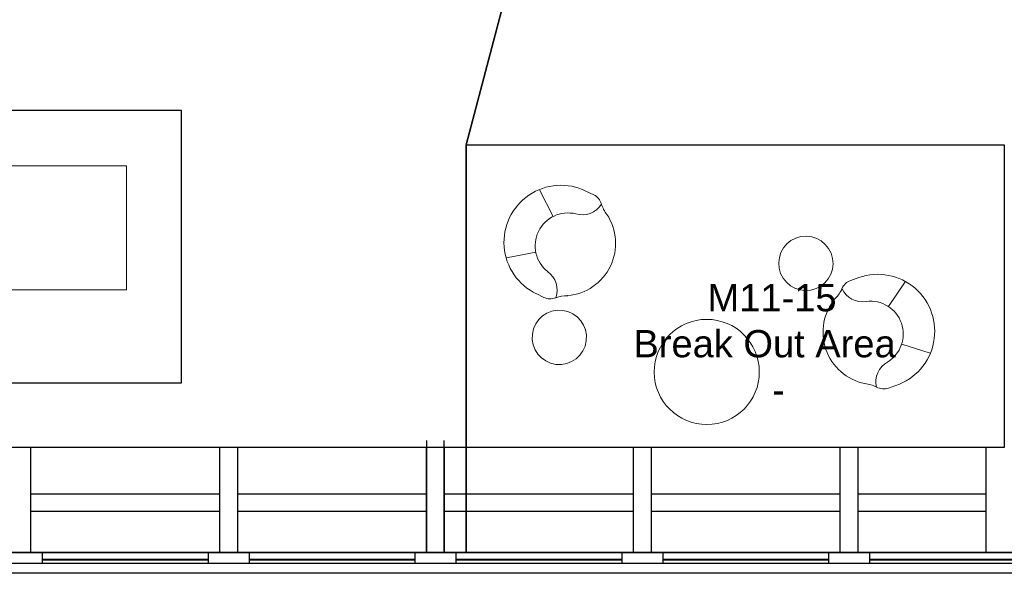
# Model space of a CAD drawing. Header units: inches. Extents: x -1 to 4727, y -3 to 1727.
# Tile 110 of 163: x 3681 to 3967, y -3 to 158. Entities that reach past the tile are written whole.
import ezdxf

# ---------------------------------------------------------------- set-up
doc = ezdxf.new("R2010")
doc.units = ezdxf.units.IN
doc.header["$LTSCALE"] = 42
doc.header["$MEASUREMENT"] = 0
doc.layers.get('0').update_dxf_attribs({"linetype": 'CONTINUOUS'})
for name, color, linetype in [('A-GLAZ', 8, 'CONTINUOUS'), ('A-WALL', 7, 'CONTINUOUS'), ('I-FURN', 8, 'CONTINUOUS'), ('I-FURN-CHAR', 9, 'CONTINUOUS'), ('Room Names & IDs', 7, 'CONTINUOUS'), ('triGrossAreaLayer', 7, 'CONTINUOUS'), ('triLabelLayer', 7, 'CONTINUOUS'), ('triMeasuredGrossAreaLayer', 7, 'CONTINUOUS'), ('triSpaceLayer', 7, 'CONTINUOUS')]:
    doc.layers.add(name, color=color, linetype=linetype)
doc.styles.add('PDF Helvetica', font='Helvetica.ttf')
doc.styles.get("Standard").update_dxf_attribs({"font": 'romans.shx'})

# ---------------------------------------------------------------- blocks, each defined once
blk = doc.blocks.new('FURN_Westelm_PedestalCoffeeTable - 36in table-4383733-FURNITURE PLAN - FLOOR 09 - EAST')
at = {"lineweight": 9}
for start, end in [(360, 180), (180, 360)]:
    blk.add_arc((0, 0), 15.25, start, end, dxfattribs=at)
blk = doc.blocks.new('Knoll_Studio_Platner_Tables_Side - Table-2144196-FURNITURE PLAN - FLOOR 09 - EAST')
at = {"lineweight": 9}
for start, end in [(90, 270), (270, 90)]:
    blk.add_arc((0, 0), 7.88, start, end, dxfattribs=at)
blk = doc.blocks.new('Haworth_Dalia_Lounge_Chair - HCCE-DLL1-1R-2899360-FURNITURE PLAN - FLOOR 09 - EAST')
at = {"lineweight": 9}
for p, q in [((-10.95, 12.49), (-5.74, 5.59)), ((10.95, 12.49), (5.74, 5.59)), ((-16.52, 0.03), (-16.52, -2.25)), ((16.56, -2.25), (16.56, 0.25))]:
    blk.add_line(p, q, dxfattribs=at)
for centre, radius, start, end in [((0.02, 0.25), 16.54, 360, 180.7352), ((0, -2.02), 9.53, 12.2273, 167.7727), ((-12.23, -2.25), 4.3, 180, 227.9612), ((-15.69, 0.98), 6.44, 275.0695, 351.2719), ((15.69, 0.98), 6.44, 188.7281, 264.9305), ((12.25, -2.25), 4.3, 312, 360), ((-20.74, -11.7), 8.42, 23.9899, 47.9722), ((20.77, -11.7), 8.42, 132, 155.1093), ((0.01, -0.46), 15.21, 210.8985, 329.6075)]:
    blk.add_arc(centre, radius, start, end, dxfattribs=at)
blk = doc.blocks.new('CISCO Breakout Counter - CISCO Breakout Counter-6653825-FURNITURE PLAN - FLOOR 09 - EAST')
at = {"lineweight": 9}
for p, q in [((66.74, 24), (-89.26, 24)), ((-89.26, 24), (-89.26, -12)), ((-3.26, 24), (-3.26, 24.25)), ((-3.26, 24.25), (-2.76, 24.25)), ((-2.76, 24.25), (-2.76, 25.5)), ((-1.76, 25.5), (-1.76, 24.25)), ((-1.76, 24.25), (-1.26, 24.25)), ((-1.26, 24.25), (-1.26, 24)), ((66.74, -12), (66.74, 24)), ((-89.26, -12), (-84.27, -12)), ((-66.87, -12), (-54.38, -12)), ((-36.98, -12), (-23.38, -12)), ((-6.01, -12), (66.74, -12))]:
    blk.add_line(p, q, dxfattribs=at)
blk.add_arc((-2.26, 25.5), 0.5, 0, 180, dxfattribs=at)
blk = doc.blocks.new('Knoll_Studio_Platner_Tables_Side - Table-1450439-FURNITURE PLAN - FLOOR 09 - EAST')
at = {"lineweight": 9}
for start, end in [(90, 270), (270, 90)]:
    blk.add_arc((0, 0), 7.88, start, end, dxfattribs=at)
blk = doc.blocks.new('Haworth_Dalia_Lounge_Chair - HCCE-DLL1-1R-2899361-FURNITURE PLAN - FLOOR 09 - EAST')
at = {"lineweight": 9}
for p, q in [((-16.52, -0.03), (-16.52, 2.25)), ((16.56, 2.25), (16.56, -0.25)), ((-10.95, -12.49), (-5.74, -5.59)), ((10.95, -12.49), (5.74, -5.59))]:
    blk.add_line(p, q, dxfattribs=at)
for centre, radius, start, end in [((0.01, 0.46), 15.21, 30.3925, 149.1015), ((-20.74, 11.7), 8.42, 312.0278, 336.0101), ((20.77, 11.7), 8.42, 204.8907, 228), ((-12.23, 2.25), 4.3, 132.0388, 180), ((-15.69, -0.98), 6.44, 8.7281, 84.9305), ((15.69, -0.98), 6.44, 95.0695, 171.2719), ((12.25, 2.25), 4.3, 0, 48), ((0, 2.02), 9.53, 192.2273, 347.7727), ((0.02, -0.25), 16.54, 179.2648, 0)]:
    blk.add_arc(centre, radius, start, end, dxfattribs=at)
blk = doc.blocks.new('EXT WALL')
at = {"layer": 'A-GLAZ'}
for p, q in [((2283.63, -416.94), (5175.63, -416.94)), ((4155.63, -416.94), (4143.63, -416.94)), ((4155.63, -420), (4155.63, -416.94)), ((4203.63, -416.94), (4203.63, -420)), ((4215.63, -416.94), (4203.63, -416.94)), ((4215.63, -420), (4215.63, -416.94)), ((4263.63, -416.94), (4263.63, -420)), ((4275.63, -416.94), (4263.63, -416.94)), ((4275.63, -420), (4275.63, -416.94)), ((4323.63, -416.94), (4323.63, -420)), ((4335.63, -416.94), (4323.63, -416.94)), ((4335.63, -420), (4335.63, -416.94)), ((4383.63, -416.94), (4383.63, -420)), ((4395.63, -416.94), (4383.63, -416.94)), ((4395.63, -420), (4395.63, -416.94)), ((4155.63, -418.81), (4203.63, -418.81)), ((4155.63, -419), (4203.63, -419)), ((4215.63, -418.81), (4263.63, -418.81)), ((4215.63, -419), (4263.63, -419)), ((4275.63, -418.81), (4323.63, -418.81)), ((4275.63, -419), (4323.63, -419)), ((4335.63, -418.81), (4383.63, -418.81)), ((4335.63, -419), (4383.63, -419)), ((4395.63, -418.81), (4443.63, -418.81)), ((4395.63, -419), (4443.63, -419)), ((4143.63, -420), (4155.63, -420)), ((4155.63, -420), (4203.63, -420)), ((4203.63, -420), (4215.63, -420)), ((4215.63, -420), (4263.63, -420)), ((4263.63, -420), (4275.63, -420)), ((4275.63, -420), (4323.63, -420)), ((4323.63, -420), (4335.63, -420)), ((4335.63, -420), (4383.63, -420)), ((4383.63, -420), (4395.63, -420)), ((4395.63, -420), (4443.63, -420))]:
    blk.add_line(p, q, dxfattribs=at)
blk.add_lwpolyline([(2283.63, -420), (5175.63, -420), (5175.63, -412.75), (5184.38, -412.75), (5184.38, -404), (5191.63, -404), (5191.63, 1288), (5184.38, 1288), (5184.38, 1296.75), (5175.63, 1296.75), (5175.63, 1304), (2283.63, 1304)], dxfattribs=at)
at = {"layer": 'A-WALL'}
for p, q in [((4267.13, -416.94), (4267.13, -384.44)), ((4272.13, -416.94), (4272.13, -384.44)), ((4434.63, -386.44), (4104.57, -386.44)), ((4152.26, -416.94), (4152.26, -386.44)), ((4207.01, -416.94), (4207.01, -386.44)), ((4212.26, -416.94), (4212.26, -386.44)), ((4267.01, -416.94), (4267.01, -386.44)), ((4272.26, -416.94), (4272.26, -386.44)), ((4327.01, -416.94), (4327.01, -386.44)), ((4332.26, -416.94), (4332.26, -386.44)), ((4387.01, -416.94), (4387.01, -386.44)), ((4392.26, -416.94), (4392.26, -386.44)), ((4429.38, -416.94), (4429.38, -386.44)), ((4207.01, -400), (4152.26, -400)), ((4267.01, -400), (4212.26, -400)), ((4327.01, -400), (4272.26, -400)), ((4387.01, -400), (4332.26, -400)), ((4429.38, -400), (4392.26, -400)), ((4207.01, -405), (4152.26, -405)), ((4267.01, -405), (4212.26, -405)), ((4327.01, -405), (4272.26, -405)), ((4387.01, -405), (4332.26, -405)), ((4429.38, -405), (4392.26, -405))]:
    blk.add_line(p, q, dxfattribs=at)

msp = doc.modelspace()

# ---------------------------------------------------------------- linework, layer by layer
at = {"layer": 'triGrossAreaLayer'}
msp.add_lwpolyline([(1822, 1726.94), (4702, 1726.94), (4702, 1702), (4726.94, 1702), (4726.94, 22), (4702, 22), (4702, -2.94), (3810.86, -2.94), (1822, -2.94)], dxfattribs=at)
at = {"layer": 'triMeasuredGrossAreaLayer'}
for points in [[(4720.94, 1696), (4720.94, 28), (4696, 28), (4696, 3.06), (3810.86, 3.06), (3810.86, 121.33), (3825.82, 177.85), (3899.16, 164.92), (3960.65, 513.57), (3934.18, 587.19), (3744, 587.19), (3744, 649.5)], [(3014, 649.5), (3153.5, 649.5), (3278, 649.5), (3278, 652), (3456.25, 652), (3456.25, 649.5), (3558.25, 649.5), (3674.12, 649.5), (3744, 649.5), (3744, 587.19), (3934.18, 587.19), (3960.65, 513.57), (3899.16, 164.92), (3825.82, 177.85), (3810.86, 121.33), (3810.86, 3.06), (1828, 3.06)]]:
    msp.add_lwpolyline(points, dxfattribs=at)
at = {"layer": 'triSpaceLayer'}
for points in [[(3728.18, 52.23), (3545.46, 52.23), (3545.46, 131.38), (3728.18, 131.38)], [(3967, 33.56), (3810.86, 33.56), (3810.86, 121.33), (3967, 121.33)]]:
    msp.add_lwpolyline(points, close=True, dxfattribs=at)

# ---------------------------------------------------------------- block references
at = {"layer": 'A-WALL'}
msp.add_blockref('EXT WALL', (-467.63, 420), dxfattribs=at)
at = {"layer": 'I-FURN'}
msp.add_blockref('CISCO Breakout Counter - CISCO Breakout Counter-6653825-FURNITURE PLAN - FLOOR 09 - EAST', (3645.64, 91.24), dxfattribs=at)
for name, p, rotation in [('Knoll_Studio_Platner_Tables_Side - Table-1450439-FURNITURE PLAN - FLOOR 09 - EAST', (3909.43, 86.95), 10.31709429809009), ('Knoll_Studio_Platner_Tables_Side - Table-2144196-FURNITURE PLAN - FLOOR 09 - EAST', (3837.9, 65.47), 173.0000000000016), ('FURN_Westelm_PedestalCoffeeTable - 36in table-4383733-FURNITURE PLAN - FLOOR 09 - EAST', (3880.68, 55.45), 0.1438763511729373)]:
    msp.add_blockref(name, p, dxfattribs=dict(at, rotation=rotation))
at = {"layer": 'I-FURN-CHAR'}
for name, p, rotation in [('Haworth_Dalia_Lounge_Chair - HCCE-DLL1-1R-2899360-FURNITURE PLAN - FLOOR 09 - EAST', (3838.61, 92.92), 63.99999999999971), ('Haworth_Dalia_Lounge_Chair - HCCE-DLL1-1R-2899361-FURNITURE PLAN - FLOOR 09 - EAST', (3930.05, 67.12), 109.317094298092)]:
    msp.add_blockref(name, p, dxfattribs=dict(at, rotation=rotation))

# ---------------------------------------------------------------- texts
at = {"layer": 'Room Names & IDs', "attachment_point": 4, "style": 'PDF Helvetica'}
for s, insert, char_height in [('M11-15', (3880.91, 76.92), 7.902), ('Break Out Area', (3859.41, 63.59), 7.9024), ('-', (3899.66, 50.26), 7.9)]:
    msp.add_mtext(s, dxfattribs=dict(at, insert=insert, char_height=char_height))
at = {"layer": 'triLabelLayer', "color": 7, "insert": (3888.93, 77.45), "char_height": 10, "attachment_point": 5}
msp.add_mtext('{\\fSansSerif;\\H0.01;}', dxfattribs=at)

doc.saveas('drawing.dxf')
